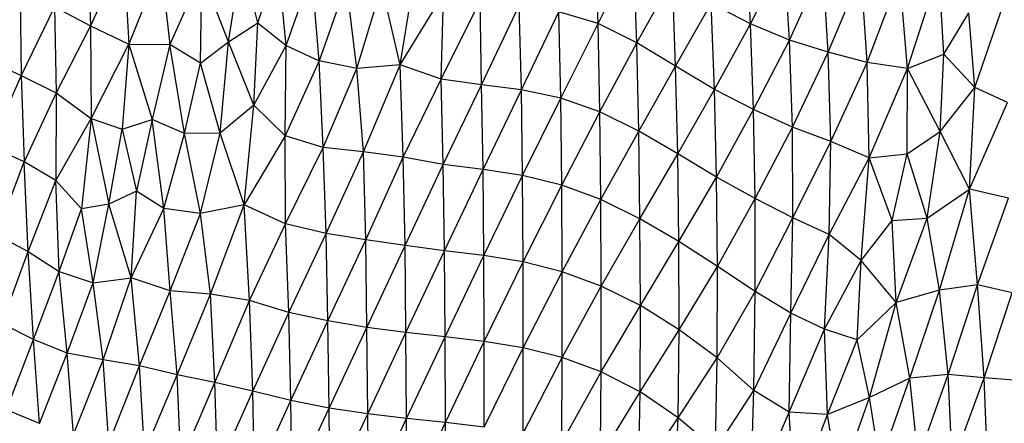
# Paper-space layout '_Isométrica' of a CAD drawing. Header units: millimetres. Extents: x -209 to 191, y -221 to 466.
# Tile 8 of 15: x -73 to 41, y -74 to -27. Entities that reach past the tile are written whole.
import ezdxf

# ---------------------------------------------------------------- set-up
doc = ezdxf.new("R2010")
doc.units = ezdxf.units.MM

psp = doc.layouts.new('_Isométrica')

# ---------------------------------------------------------------- linework, layer by layer
at = {"color": 7, "linetype": 'Continuous', "lineweight": 25}
for p, q in [((-65.1, -18.02), (-64.75, -28.12)), ((-5.85, -27.86), (-6.26, -17.45)), ((11.84, -27.88), (11.34, -18.3)), ((-60.95, -19.8), (-64.75, -28.12)), ((-60.95, -19.8), (-60.31, -30.26)), ((-48.73, -29.96), (-47.26, -20.28)), ((-45.33, -27.76), (-47.26, -20.28)), ((-45.33, -27.76), (-42.99, -20.42)), ((-42.07, -30.39), (-42.99, -20.42)), ((-5.85, -27.86), (-1.74, -19.55)), ((-1.36, -30.09), (-1.74, -19.55)), ((11.84, -27.88), (15.8, -20.09)), ((16.34, -29.77), (15.8, -20.09)), ((-56.58, -20.88), (-60.31, -30.26)), ((-56.58, -20.88), (-55.57, -30.28)), ((16.34, -29.77), (20.23, -21.27)), ((20.84, -31.19), (20.23, -21.27)), ((30.06, -33.07), (33.72, -21.68)), ((34.28, -31.4), (33.72, -21.68)), ((-51.85, -22), (-55.57, -30.28)), ((-52, -32.47), (-51.85, -22)), ((-48.73, -29.96), (-51.85, -22)), ((-42.07, -30.39), (-39.07, -21.96)), ((-38.24, -32.19), (-39.07, -21.96)), ((-28.83, -32.66), (-27.12, -22.12)), ((-1.36, -30.09), (2.77, -22.71)), ((3.14, -32.82), (2.77, -22.71)), ((20.84, -31.19), (24.68, -22.07)), ((25.38, -32.37), (24.68, -22.07)), ((25.38, -32.37), (29.16, -22.43)), ((30.06, -33.07), (29.16, -22.43)), ((-72.96, -23.94), (-72.8, -33.87)), ((-35.06, -23.14), (-38.24, -32.19)), ((-33.87, -33.06), (-35.06, -23.14)), ((-33.87, -33.06), (-30.95, -23.58)), ((-28.83, -32.66), (-30.95, -23.58)), ((-28.83, -32.66), (-23.8, -24.42)), ((-24.06, -34.3), (-23.8, -24.42)), ((-68.94, -25.9), (-72.8, -33.87)), ((-68.94, -25.9), (-64.75, -28.12)), ((-68.94, -25.9), (-68.73, -35.88)), ((-24.06, -34.3), (-19.53, -25.23)), ((-19.38, -34.96), (-19.53, -25.23)), ((-19.38, -34.96), (-15.01, -25.75)), ((-14.75, -35.56), (-15.01, -25.75)), ((3.14, -32.82), (7.27, -25.52)), ((11.84, -27.88), (7.27, -25.52)), ((7.66, -35.51), (7.27, -25.52)), ((37.87, -35.29), (41.27, -25.36)), ((-14.75, -35.56), (-10.4, -26.48)), ((-5.85, -27.86), (-10.4, -26.48)), ((-10.17, -36.53), (-10.4, -26.48)), ((34.28, -31.4), (37.18, -26.63)), ((37.87, -35.29), (37.18, -26.63)), ((-64.75, -28.12), (-68.73, -35.88)), ((-64.75, -28.12), (-60.31, -30.26)), ((-64.75, -28.12), (-64.7, -38.87)), ((-48.73, -29.96), (-45.33, -27.76)), ((-45.81, -37.31), (-45.33, -27.76)), ((-45.33, -27.76), (-42.07, -30.39)), ((-10.17, -36.53), (-5.85, -27.86)), ((-1.36, -30.09), (-5.85, -27.86)), ((-5.64, -38.12), (-5.85, -27.86)), ((7.66, -35.51), (11.84, -27.88)), ((16.34, -29.77), (11.84, -27.88)), ((12.2, -37.84), (11.84, -27.88)), ((-64.7, -38.87), (-60.31, -30.26)), ((-60.31, -30.26), (-61.09, -40.13)), ((-60.31, -30.26), (-55.57, -30.28)), ((-60.31, -30.26), (-57.62, -39)), ((-55.57, -30.28), (-57.62, -39)), ((-52, -32.47), (-55.57, -30.28)), ((-53.87, -40.62), (-55.57, -30.28)), ((-52, -32.47), (-48.73, -29.96)), ((-49.73, -40.57), (-48.73, -29.96)), ((-45.81, -37.31), (-48.73, -29.96)), ((-45.81, -37.31), (-42.07, -30.39)), ((-42.16, -40.89), (-42.07, -30.39)), ((-42.07, -30.39), (-38.24, -32.19)), ((-5.64, -38.12), (-1.36, -30.09)), ((3.14, -32.82), (-1.36, -30.09)), ((-1.13, -40.34), (-1.36, -30.09)), ((12.2, -37.84), (16.34, -29.77)), ((20.84, -31.19), (16.34, -29.77)), ((16.69, -39.87), (16.34, -29.77)), ((16.69, -39.87), (20.84, -31.19)), ((25.38, -32.37), (20.84, -31.19)), ((21.16, -41.54), (20.84, -31.19)), ((30.06, -33.07), (34.28, -31.4)), ((33.83, -40.37), (34.28, -31.4)), ((37.87, -35.29), (34.28, -31.4)), ((-76.86, -32.01), (-72.8, -33.87)), ((-53.87, -40.62), (-52, -32.47)), ((-49.73, -40.57), (-52, -32.47)), ((-38.24, -32.19), (-42.16, -40.89)), ((-33.87, -33.06), (-38.24, -32.19)), ((-37.76, -42.24), (-38.24, -32.19)), ((-37.76, -42.24), (-33.87, -33.06)), ((-28.83, -32.66), (-33.87, -33.06)), ((-33.08, -42.75), (-33.87, -33.06)), ((-33.08, -42.75), (-28.83, -32.66)), ((-24.06, -34.3), (-28.83, -32.66)), ((-28.46, -43.35), (-28.83, -32.66)), ((-1.13, -40.34), (3.14, -32.82)), ((7.66, -35.51), (3.14, -32.82)), ((3.39, -42.96), (3.14, -32.82)), ((21.16, -41.54), (25.38, -32.37)), ((30.06, -33.07), (25.38, -32.37)), ((25.62, -43.45), (25.38, -32.37)), ((25.62, -43.45), (30.06, -33.07)), ((30.01, -42.98), (30.06, -33.07)), ((33.83, -40.37), (30.06, -33.07)), ((-72.8, -33.87), (-76.43, -42.08)), ((-72.8, -33.87), (-68.73, -35.88)), ((-72.8, -33.87), (-72.48, -43.92)), ((-28.46, -43.35), (-24.06, -34.3)), ((-19.38, -34.96), (-24.06, -34.3)), ((-23.83, -44.22), (-24.06, -34.3)), ((-23.83, -44.22), (-19.38, -34.96)), ((-14.75, -35.56), (-19.38, -34.96)), ((-19.21, -44.8), (-19.38, -34.96)), ((33.83, -40.37), (37.87, -35.29)), ((37.25, -47.08), (37.87, -35.29)), ((41.66, -37.03), (37.87, -35.29)), ((-68.73, -35.88), (-72.48, -43.92)), ((-68.73, -35.88), (-68.78, -46.07)), ((-68.73, -35.88), (-64.7, -38.87)), ((-19.21, -44.8), (-14.75, -35.56)), ((-10.17, -36.53), (-14.75, -35.56)), ((-14.62, -45.5), (-14.75, -35.56)), ((-14.62, -45.5), (-10.17, -36.53)), ((-5.64, -38.12), (-10.17, -36.53)), ((-10.07, -46.6), (-10.17, -36.53)), ((3.39, -42.96), (7.66, -35.51)), ((12.2, -37.84), (7.66, -35.51)), ((7.9, -45.67), (7.66, -35.51)), ((-45.81, -37.31), (-49.73, -40.57)), ((-46.93, -48.91), (-45.81, -37.31)), ((-45.81, -37.31), (-42.16, -40.89)), ((37.25, -47.08), (41.66, -37.03)), ((-10.07, -46.6), (-5.64, -38.12)), ((-1.13, -40.34), (-5.64, -38.12)), ((-5.53, -48.27), (-5.64, -38.12)), ((7.9, -45.67), (12.2, -37.84)), ((16.69, -39.87), (12.2, -37.84)), ((12.38, -48.16), (12.2, -37.84)), ((-68.78, -46.07), (-64.7, -38.87)), ((-64.7, -38.87), (-65.81, -49.35)), ((-64.7, -38.87), (-61.09, -40.13)), ((-64.7, -38.87), (-62.62, -48.81)), ((-61.09, -40.13), (-57.62, -39)), ((-57.62, -39), (-59.44, -47.32)), ((-53.87, -40.62), (-57.62, -39)), ((-56.27, -49.31), (-57.62, -39)), ((12.38, -48.16), (16.69, -39.87)), ((21.16, -41.54), (16.69, -39.87)), ((16.74, -50.41), (16.69, -39.87)), ((-62.62, -48.81), (-61.09, -40.13)), ((-61.09, -40.13), (-59.44, -47.32)), ((-56.27, -49.31), (-53.87, -40.62)), ((-49.73, -40.57), (-53.87, -40.62)), ((-52.01, -49.9), (-53.87, -40.62)), ((-52.01, -49.9), (-49.73, -40.57)), ((-46.93, -48.91), (-49.73, -40.57)), ((-42.16, -40.89), (-46.93, -48.91)), ((-37.76, -42.24), (-42.16, -40.89)), ((-42.12, -51.09), (-42.16, -40.89)), ((-5.53, -48.27), (-1.13, -40.34)), ((3.39, -42.96), (-1.13, -40.34)), ((-1, -50.5), (-1.13, -40.34)), ((30.01, -42.98), (33.83, -40.37)), ((32.32, -50.43), (33.83, -40.37)), ((37.25, -47.08), (33.83, -40.37)), ((-72.48, -43.92), (-76.43, -42.08)), ((-42.12, -51.09), (-37.76, -42.24)), ((-33.08, -42.75), (-37.76, -42.24)), ((-37.43, -52.21), (-37.76, -42.24)), ((16.74, -50.41), (21.16, -41.54)), ((20.96, -52.33), (21.16, -41.54)), ((25.62, -43.45), (21.16, -41.54)), ((-37.43, -52.21), (-33.08, -42.75)), ((-28.46, -43.35), (-33.08, -42.75)), ((-32.82, -52.97), (-33.08, -42.75)), ((-32.82, -52.97), (-28.46, -43.35)), ((-23.83, -44.22), (-28.46, -43.35)), ((-28.26, -53.63), (-28.46, -43.35)), ((-1, -50.5), (3.39, -42.96)), ((7.9, -45.67), (3.39, -42.96)), ((3.53, -53.14), (3.39, -42.96)), ((25.62, -43.45), (30.01, -42.98)), ((28.26, -50.73), (30.01, -42.98)), ((32.32, -50.43), (30.01, -42.98)), ((-75.67, -52.38), (-72.48, -43.92)), ((-68.78, -46.07), (-72.48, -43.92)), ((-72, -54.32), (-72.48, -43.92)), ((-28.26, -53.63), (-23.83, -44.22)), ((-19.21, -44.8), (-23.83, -44.22)), ((-23.69, -54.22), (-23.83, -44.22)), ((20.96, -52.33), (25.62, -43.45)), ((24.68, -55.37), (25.62, -43.45)), ((28.26, -50.73), (25.62, -43.45)), ((-23.69, -54.22), (-19.21, -44.8)), ((-14.62, -45.5), (-19.21, -44.8)), ((-19.12, -54.76), (-19.21, -44.8)), ((-19.12, -54.76), (-14.62, -45.5)), ((-10.07, -46.6), (-14.62, -45.5)), ((-14.57, -55.5), (-14.62, -45.5)), ((3.53, -53.14), (7.9, -45.67)), ((12.38, -48.16), (7.9, -45.67)), ((8, -56.03), (7.9, -45.67)), ((-72, -54.32), (-68.78, -46.07)), ((-65.81, -49.35), (-68.78, -46.07)), ((-68.41, -56.64), (-68.78, -46.07)), ((-14.57, -55.5), (-10.07, -46.6)), ((-5.53, -48.27), (-10.07, -46.6)), ((-10.02, -56.65), (-10.07, -46.6)), ((-59.44, -47.32), (-62.62, -48.81)), ((-60.05, -57.38), (-59.44, -47.32)), ((-56.27, -49.31), (-59.44, -47.32)), ((32.32, -50.43), (37.25, -47.08)), ((33.75, -58.78), (37.25, -47.08)), ((41.79, -48.11), (37.25, -47.08)), ((38.18, -58.17), (37.25, -47.08)), ((-62.62, -48.81), (-65.81, -49.35)), ((-64.47, -57.95), (-62.62, -48.81)), ((-60.05, -57.38), (-62.62, -48.81)), ((-46.93, -48.91), (-52.01, -49.9)), ((-50.84, -59.26), (-46.93, -48.91)), ((-42.12, -51.09), (-46.93, -48.91)), ((-46.3, -59.99), (-46.93, -48.91)), ((-10.02, -56.65), (-5.53, -48.27)), ((-1, -50.5), (-5.53, -48.27)), ((-5.48, -58.33), (-5.53, -48.27)), ((8, -56.03), (12.38, -48.16)), ((12.36, -58.94), (12.38, -48.16)), ((16.74, -50.41), (12.38, -48.16)), ((38.18, -58.17), (41.79, -48.11)), ((-68.41, -56.64), (-65.81, -49.35)), ((-64.47, -57.95), (-65.81, -49.35)), ((-60.05, -57.38), (-56.27, -49.31)), ((-52.01, -49.9), (-56.27, -49.31)), ((-55.5, -58.88), (-56.27, -49.31)), ((-55.5, -58.88), (-52.01, -49.9)), ((-50.84, -59.26), (-52.01, -49.9)), ((-46.3, -59.99), (-42.12, -51.09)), ((-37.43, -52.21), (-42.12, -51.09)), ((-41.75, -61.37), (-42.12, -51.09)), ((-5.48, -58.33), (-1, -50.5)), ((3.53, -53.14), (-1, -50.5)), ((-0.94, -60.59), (-1, -50.5)), ((12.36, -58.94), (16.74, -50.41)), ((16.52, -61.47), (16.74, -50.41)), ((20.96, -52.33), (16.74, -50.41)), ((24.68, -55.37), (28.26, -50.73)), ((28.26, -50.73), (32.32, -50.43)), ((28.74, -60.21), (28.26, -50.73)), ((28.74, -60.21), (32.32, -50.43)), ((33.75, -58.78), (32.32, -50.43)), ((-75.67, -52.38), (-72, -54.32)), ((-41.75, -61.37), (-37.43, -52.21)), ((-32.82, -52.97), (-37.43, -52.21)), ((-37.21, -62.37), (-37.43, -52.21)), ((16.52, -61.47), (20.96, -52.33)), ((20.44, -63.33), (20.96, -52.33)), ((24.68, -55.37), (20.96, -52.33)), ((-37.21, -62.37), (-32.82, -52.97)), ((-28.26, -53.63), (-32.82, -52.97)), ((-32.69, -63.12), (-32.82, -52.97)), ((-32.69, -63.12), (-28.26, -53.63)), ((-23.69, -54.22), (-28.26, -53.63)), ((-28.16, -63.72), (-28.26, -53.63)), ((-0.94, -60.59), (3.53, -53.14)), ((8, -56.03), (3.53, -53.14)), ((3.56, -63.38), (3.53, -53.14)), ((-75.07, -62.68), (-72, -54.32)), ((-72, -54.32), (-68.41, -56.64)), ((-71.38, -64.53), (-72, -54.32)), ((-28.16, -63.72), (-23.69, -54.22)), ((-19.12, -54.76), (-23.69, -54.22)), ((-23.62, -64.22), (-23.69, -54.22)), ((-23.62, -64.22), (-19.12, -54.76)), ((-14.57, -55.5), (-19.12, -54.76)), ((-19.08, -64.75), (-19.12, -54.76)), ((-19.08, -64.75), (-14.57, -55.5)), ((-10.02, -56.65), (-14.57, -55.5)), ((-14.55, -65.49), (-14.57, -55.5)), ((20.44, -63.33), (24.68, -55.37)), ((24.2, -64.54), (24.68, -55.37)), ((28.74, -60.21), (24.68, -55.37)), ((-71.38, -64.53), (-68.41, -56.64)), ((-68.41, -56.64), (-64.47, -57.95)), ((-67.47, -66.1), (-68.41, -56.64)), ((-14.55, -65.49), (-10.02, -56.65)), ((-5.48, -58.33), (-10.02, -56.65)), ((-10.01, -66.62), (-10.02, -56.65)), ((3.56, -63.38), (8, -56.03)), ((7.97, -66.63), (8, -56.03)), ((12.36, -58.94), (8, -56.03)), ((-67.47, -66.1), (-64.47, -57.95)), ((-64.47, -57.95), (-60.05, -57.38)), ((-63.3, -66.88), (-64.47, -57.95)), ((-63.3, -66.88), (-60.05, -57.38)), ((-55.5, -58.88), (-60.05, -57.38)), ((-59.08, -67.58), (-60.05, -57.38)), ((38.18, -58.17), (33.75, -58.78)), ((34.78, -68.57), (38.18, -58.17)), ((42.21, -59.09), (38.18, -58.17)), ((38.97, -68.98), (38.18, -58.17)), ((-59.08, -67.58), (-55.5, -58.88)), ((-50.84, -59.26), (-55.5, -58.88)), ((-54.7, -68.63), (-55.5, -58.88)), ((-54.7, -68.63), (-50.84, -59.26)), ((-46.3, -59.99), (-50.84, -59.26)), ((-50.32, -69.52), (-50.84, -59.26)), ((-10.01, -66.62), (-5.48, -58.33)), ((-5.49, -68.29), (-5.48, -58.33)), ((-0.94, -60.59), (-5.48, -58.33)), ((7.97, -66.63), (12.36, -58.94)), ((12.21, -70.44), (12.36, -58.94)), ((16.52, -61.47), (12.36, -58.94)), ((33.75, -58.78), (28.74, -60.21)), ((30.33, -69.02), (33.75, -58.78)), ((34.78, -68.57), (33.75, -58.78)), ((38.97, -68.98), (42.21, -59.09)), ((-50.32, -69.52), (-46.3, -59.99)), ((-41.75, -61.37), (-46.3, -59.99)), ((-45.94, -70.53), (-46.3, -59.99)), ((24.2, -64.54), (28.74, -60.21)), ((25.65, -71.26), (28.74, -60.21)), ((30.33, -69.02), (28.74, -60.21)), ((-45.94, -70.53), (-41.75, -61.37)), ((-37.21, -62.37), (-41.75, -61.37)), ((-41.52, -71.61), (-41.75, -61.37)), ((-5.49, -68.29), (-0.94, -60.59)), ((-0.98, -70.59), (-0.94, -60.59)), ((3.56, -63.38), (-0.94, -60.59)), ((12.21, -70.44), (16.52, -61.47)), ((16.33, -72.94), (16.52, -61.47)), ((20.44, -63.33), (16.52, -61.47)), ((-71.38, -64.53), (-75.07, -62.68)), ((-41.52, -71.61), (-37.21, -62.37)), ((-32.69, -63.12), (-37.21, -62.37)), ((-37.07, -72.47), (-37.21, -62.37)), ((-37.07, -72.47), (-32.69, -63.12)), ((-28.16, -63.72), (-32.69, -63.12)), ((-32.59, -73.14), (-32.69, -63.12)), ((-32.59, -73.14), (-28.16, -63.72)), ((-23.62, -64.22), (-28.16, -63.72)), ((-28.09, -73.69), (-28.16, -63.72)), ((-0.98, -70.59), (3.56, -63.38)), ((3.44, -73.62), (3.56, -63.38)), ((7.97, -66.63), (3.56, -63.38)), ((16.33, -72.94), (20.44, -63.33)), ((24.2, -64.54), (20.44, -63.33)), ((20.78, -73.24), (20.44, -63.33)), ((-74.51, -72.69), (-71.38, -64.53)), ((-67.47, -66.1), (-71.38, -64.53)), ((-70.7, -74.27), (-71.38, -64.53)), ((-28.09, -73.69), (-23.62, -64.22)), ((-19.08, -64.75), (-23.62, -64.22)), ((-23.58, -74.17), (-23.62, -64.22)), ((-23.58, -74.17), (-19.08, -64.75)), ((-14.55, -65.49), (-19.08, -64.75)), ((-19.06, -74.68), (-19.08, -64.75)), ((20.78, -73.24), (24.2, -64.54)), ((25.65, -71.26), (24.2, -64.54)), ((-70.7, -74.27), (-67.47, -66.1)), ((-63.3, -66.88), (-67.47, -66.1)), ((-66.73, -75.53), (-67.47, -66.1)), ((-19.06, -74.68), (-14.55, -65.49)), ((-10.01, -66.62), (-14.55, -65.49)), ((-14.55, -75.39), (-14.55, -65.49)), ((-66.73, -75.53), (-63.3, -66.88)), ((-59.08, -67.58), (-63.3, -66.88)), ((-62.65, -76.56), (-63.3, -66.88)), ((-14.55, -75.39), (-10.01, -66.62)), ((-10.05, -76.48), (-10.01, -66.62)), ((-5.49, -68.29), (-10.01, -66.62)), ((3.44, -73.62), (7.97, -66.63)), ((7.77, -77.28), (7.97, -66.63)), ((12.21, -70.44), (7.97, -66.63)), ((-62.65, -76.56), (-59.08, -67.58)), ((-54.7, -68.63), (-59.08, -67.58)), ((-58.5, -77.58), (-59.08, -67.58)), ((-10.05, -76.48), (-5.49, -68.29)), ((-5.58, -78.1), (-5.49, -68.29)), ((-0.98, -70.59), (-5.49, -68.29)), ((-58.5, -77.58), (-54.7, -68.63)), ((-50.32, -69.52), (-54.7, -68.63)), ((-54.28, -78.67), (-54.7, -68.63)), ((-54.28, -78.67), (-50.32, -69.52)), ((-45.94, -70.53), (-50.32, -69.52)), ((-50.02, -79.72), (-50.32, -69.52)), ((30.33, -69.02), (25.65, -71.26)), ((26.87, -78.91), (30.33, -69.02)), ((34.78, -68.57), (30.33, -69.02)), ((31.3, -78.3), (30.33, -69.02)), ((31.3, -78.3), (34.78, -68.57)), ((38.97, -68.98), (34.78, -68.57)), ((35.25, -78.99), (34.78, -68.57)), ((35.25, -78.99), (38.97, -68.98)), ((43.36, -69.3), (38.97, -68.98)), ((39.34, -79.45), (38.97, -68.98)), ((-50.02, -79.72), (-45.94, -70.53)), ((-41.52, -71.61), (-45.94, -70.53)), ((-45.72, -80.73), (-45.94, -70.53)), ((-5.58, -78.1), (-0.98, -70.59)), ((-1.18, -80.43), (-0.98, -70.59)), ((3.44, -73.62), (-0.98, -70.59)), ((7.77, -77.28), (12.21, -70.44)), ((11.88, -83.23), (12.21, -70.44)), ((16.33, -72.94), (12.21, -70.44)), ((-45.72, -80.73), (-41.52, -71.61)), ((-37.07, -72.47), (-41.52, -71.61)), ((-41.35, -81.64), (-41.52, -71.61)), ((25.65, -71.26), (20.78, -73.24)), ((22.06, -81.33), (25.65, -71.26)), ((26.87, -78.91), (25.65, -71.26)), ((-70.7, -74.27), (-74.51, -72.69)), ((-41.35, -81.64), (-37.07, -72.47)), ((-32.59, -73.14), (-37.07, -72.47)), ((-36.94, -82.4), (-37.07, -72.47)), ((11.88, -83.23), (16.33, -72.94)), ((20.78, -73.24), (16.33, -72.94)), ((16.94, -83.37), (16.33, -72.94)), ((-36.94, -82.4), (-32.59, -73.14)), ((-28.09, -73.69), (-32.59, -73.14)), ((-32.5, -83.03), (-32.59, -73.14)), ((-32.5, -83.03), (-28.09, -73.69)), ((-23.58, -74.17), (-28.09, -73.69)), ((-28.02, -83.55), (-28.09, -73.69)), ((-28.02, -83.55), (-23.58, -74.17)), ((-19.06, -74.68), (-23.58, -74.17)), ((-23.53, -84.01), (-23.58, -74.17)), ((-1.18, -80.43), (3.44, -73.62)), ((2.99, -83.85), (3.44, -73.62)), ((7.77, -77.28), (3.44, -73.62)), ((16.94, -83.37), (20.78, -73.24)), ((22.06, -81.33), (20.78, -73.24))]:
    psp.add_line(p, q, dxfattribs=at)

doc.saveas('drawing.dxf')
